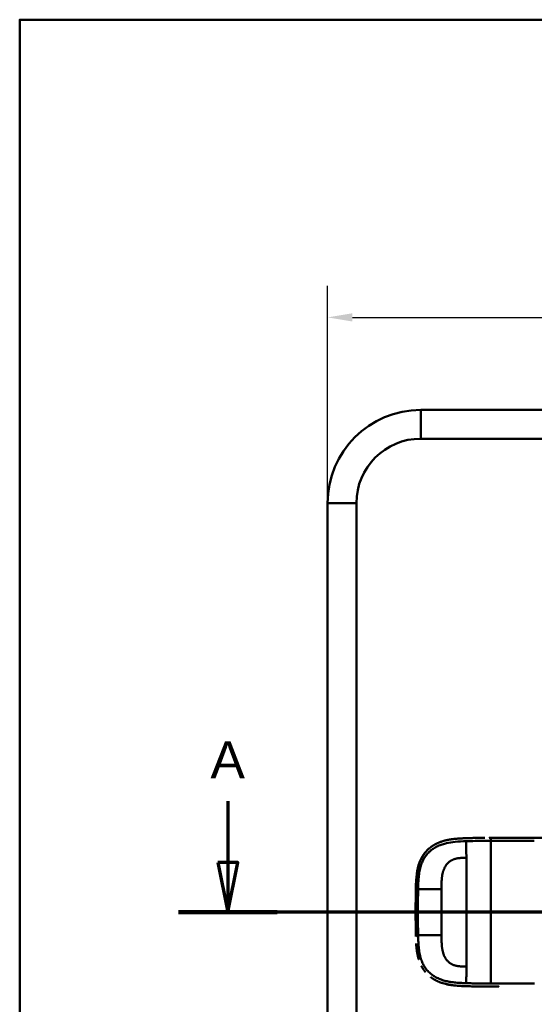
# Model space of a CAD drawing. Header units: millimetres. Extents: x 20 to 833, y 20 to 574.
# Tile 9 of 17: x 20 to 124, y 375 to 574. Entities that reach past the tile are written whole.
import ezdxf

# ---------------------------------------------------------------- set-up
doc = ezdxf.new("R2010")
doc.units = ezdxf.units.MM
doc.header["$LTSCALE"] = 2
for name, color, linetype, lineweight in [('Bemaßungen(DIN)', 7, 'Continuous', 25), ('Schnittansichtslinien(DIN)', 7, 'Continuous', 70), ('Sichtbare Kanten(DIN)', 7, 'Continuous', 50), ('Sichtbare tangentiale Kanten(DIN)', 7, 'Continuous', 50), ('Skizziergeometrie(DIN)', 7, 'Continuous', 50)]:
    doc.layers.add(name, color=color, linetype=linetype, lineweight=lineweight)
doc.styles.add('Aktuell-DINGroßer Text', font='arial.ttf')
doc.styles.add('STANDARD-DIN~0', font='arial.ttf')
doc.dimstyles.new('CAD-LAN', dxfattribs={"dimscale": 2, "dimtxt": 3.5, "dimasz": 2.5, "dimexe": 3.175, "dimexo": 0, "dimgap": 0.8, "dimtad": 1, "dimrnd": 1e-08, "dimtxsty": 'STANDARD-DIN~0', "dimcen": 0.09, "dimdle": 10, "dimclrd": 250, "dimclre": 250, "dimclrt": 250, "dimadec": 0, "dimazin": 2, "dimtfac": 1, "dimtmove": 0, "dimatfit": 3, "dimfxl": 1, "dimtolj": 1, "dimtzin": 0, "dimlwd": 25, "dimlwe": 25, "dimarcsym": 0})

# ---------------------------------------------------------------- blocks, each defined once
blk = doc.blocks.new('Ränder Standardrahmen')
at = {"layer": 'Skizziergeometrie(DIN)', "flags": 128}
blk.add_lwpolyline([(10, 10), (10, 287), (410, 287), (410, 10), (10, 10)], dxfattribs=at)
blk = doc.blocks.new('2DTransSchnitt0')
at = {"layer": 'Schnittansichtslinien(DIN)', "linetype": 'Continuous'}
for p, q in [((31.01, 208.185), (31.01, 202.008)), ((155.696, 208.185), (155.696, 202.008)), ((30.01, 202.008), (31.01, 197.008)), ((32.01, 202.008), (30.01, 202.008)), ((31.01, 202.008), (31.01, 197.008)), ((31.01, 197.008), (32.01, 202.008)), ((154.696, 202.008), (155.696, 197.008)), ((156.696, 202.008), (154.696, 202.008)), ((155.696, 202.008), (155.696, 197.008)), ((155.696, 197.008), (156.696, 202.008)), ((160.689, 197.008), (26.018, 197.008))]:
    blk.add_line(p, q, dxfattribs=at)
at = {"layer": 'Schnittansichtslinien(DIN)', "linetype": 'Continuous', "lineweight": 140}
for p, q in [((36.003, 197.008), (26.018, 197.008)), ((160.689, 197.008), (150.703, 197.008))]:
    blk.add_line(p, q, dxfattribs=at)
at = {"layer": 'Schnittansichtslinien(DIN)', "linetype": 'Continuous', "flags": 128}
for points in [[(30.01, 202.008), (31.01, 197.008), (32.01, 202.008), (30.01, 202.008)], [(154.696, 202.008), (155.696, 197.008), (156.696, 202.008), (154.696, 202.008)]]:
    blk.add_lwpolyline(points, dxfattribs=at)
at = {"layer": 'Schnittansichtslinien(DIN)'}
for points in [[(30.01, 202.008), (31.01, 197.008), (32.01, 202.008), (30.01, 202.008)], [(154.696, 202.008), (155.696, 197.008), (156.696, 202.008), (154.696, 202.008)]]:
    blk.add_solid(points, dxfattribs=at)
at = {"layer": 'Schnittansichtslinien(DIN)', "char_height": 3.734, "attachment_point": 7, "style": 'Aktuell-DINGroßer Text'}
for insert in [(29.257, 210.508), (153.942, 210.508)]:
    blk.add_mtext('A', dxfattribs=dict(at, insert=insert))
blk = doc.blocks.new('*D19')
at = {"layer": 'Bemaßungen(DIN)', "color": 250, "linetype": 'Continuous', "lineweight": 25, "true_color": 0x3f3f3f, "transparency": 16777216}
for p, q in [((82.18, 476.5), (82.18, 520.31)), ((285.8, 476.5), (285.8, 520.31)), ((87.18, 513.96), (280.8, 513.96))]:
    blk.add_line(p, q, dxfattribs=at)
at = {"layer": 'Bemaßungen(DIN)', "color": 250, "linetype": 'Continuous', "true_color": 0x3f3f3f, "transparency": 16777216}
for points in [[(87.18, 514.79), (87.18, 513.13), (82.18, 513.96)], [(280.8, 514.79), (280.8, 513.13), (285.8, 513.96)]]:
    blk.add_solid(points, dxfattribs=at)
at = {"layer": 'Defpoints', "color": 0, "linetype": 'Continuous', "transparency": 16777216}
for p in [(285.8, 513.96), (82.18, 476.5), (285.8, 476.5)]:
    blk.add_point(p, dxfattribs=at)
at = {"layer": 'Bemaßungen(DIN)', "color": 250, "linetype": 'Continuous', "lineweight": 25, "true_color": 0x3f3f3f, "transparency": 16777216, "insert": (172.12, 523.97), "char_height": 7, "attachment_point": 1, "style": 'STANDARD-DIN~0'}
blk.add_mtext('\\A1;203,6', dxfattribs=at)

msp = doc.modelspace()

# ---------------------------------------------------------------- linework, layer by layer
at = {"layer": 'Sichtbare Kanten(DIN)'}
for p, q in [((100.986, 495.307), (266.986, 495.307)), ((100.986, 489.5), (266.986, 489.5)), ((82.176, 268.497), (82.176, 476.497)), ((87.983, 268.497), (87.983, 476.497)), ((115.181, 409.01), (115.116, 409.01)), ((112.767, 379.024), (112.767, 379.024))]:
    msp.add_line(p, q, dxfattribs=at)
for centre, radius, start, end in [((100.986, 476.497), 18.809, 90, 180), ((100.986, 476.497), 13.003, 90, 180), ((114.983, 393.997), 11.5, 148.43216, 148.47593), ((114.983, 393.997), 11.6, 147.55894, 147.60514), ((114.983, 393.997), 11.7, 146.70085, 146.7462), ((114.983, 393.997), 11.5, 211.6126, 211.65443), ((114.983, 393.997), 11.6, 212.4858, 212.52951), ((114.983, 393.997), 11.7, 213.34773, 213.39013)]:
    msp.add_arc(centre, radius, start, end, dxfattribs=at)
for points, degree, knots in [([(264.2, 409.118), (263.77, 409.118), (263.33, 409.118), (262.88, 409.117), (260.349, 409.115), (257.608, 409.113), (254.867, 409.112), (252.618, 409.11), (250.347, 409.108), (248.077, 409.107), (237.973, 409.099), (227.824, 409.092), (217.701, 409.085), (200.793, 409.072), (183.867, 409.06), (166.954, 409.048), (158.498, 409.042), (150.038, 409.036), (141.581, 409.029), (137.352, 409.026), (133.125, 409.023), (128.895, 409.02), (126.231, 409.018), (123.554, 409.016), (120.908, 409.015), (119.353, 409.013), (117.82, 409.012), (116.273, 409.011), (115.911, 409.011), (115.554, 409.011), (115.181, 409.01)], 3, [4.0756601, 4.0756601, 4.0756601, 4.0756601, 4.2235005, 4.2235005, 4.2235005, 5.0551855, 5.0551855, 5.0551855, 5.7376751, 5.7376751, 5.7376751, 8.7756456, 8.7756456, 8.7756456, 13.8502555, 13.8502555, 13.8502555, 16.3875605, 16.3875605, 16.3875605, 17.6562129, 17.6562129, 17.6562129, 18.4553381, 18.4553381, 18.4553381, 18.9248654, 18.9248654, 18.9248654, 19.0347624, 19.0347624, 19.0347624, 19.0347624]), ([(100.453, 403.168), (100.453, 403.169), (100.453, 403.169), (100.453, 403.169), (100.453, 403.169), (100.453, 403.169), (100.453, 403.169), (100.453, 403.17), (100.453, 403.171), (100.456, 403.179), (100.458, 403.187), (100.462, 403.204), (100.465, 403.213), (100.474, 403.247), (100.481, 403.272), (100.525, 403.428), (100.564, 403.559), (100.664, 403.862), (100.726, 404.033), (101.089, 404.933), (101.498, 405.616), (102.174, 406.393), (102.366, 406.588), (102.637, 406.83), (102.706, 406.889), (102.799, 406.966), (102.823, 406.985), (102.876, 407.028), (102.913, 407.057), (102.936, 407.075)], 3, [0, 0, 0, 0, 0.00001917, 0.00001917, 0.00005748, 0.00005748, 0.0001341, 0.0001341, 0.00028731, 0.00028731, 0.00273867, 0.00273867, 0.00568458, 0.00568458, 0.01354037, 0.01354037, 0.0554501, 0.0554501, 0.11134725, 0.11134725, 0.35517064, 0.35517064, 0.44356659, 0.44356659, 0.47298678, 0.47298678, 0.48279193, 0.48279193, 0.49507851, 0.49507851, 0.49507851, 0.49507851]), ([(104.548, 408.008), (104.476, 407.977), (104.136, 407.828), (103.804, 407.66), (103.481, 407.469), (103.171, 407.256), (102.936, 407.075)], 5, [0.61062915, 0.61062915, 0.61062915, 0.61062915, 0.61062915, 0.61062915, 0.65331117, 0.81171679, 0.81171679, 0.81171679, 0.81171679, 0.81171679, 0.81171679]), ([(104.548, 408.008), (104.548, 408.008), (104.548, 408.008), (104.549, 408.008), (104.549, 408.009), (104.551, 408.009), (104.553, 408.01), (104.559, 408.013), (104.564, 408.015), (104.58, 408.022), (104.593, 408.027), (104.671, 408.059), (104.738, 408.086), (104.895, 408.146), (104.985, 408.18), (105.318, 408.296), (105.565, 408.37), (105.9, 408.458), (105.984, 408.479), (106.096, 408.505), (106.124, 408.512), (106.196, 408.528), (106.254, 408.541), (106.284, 408.547)], 3, [0, 0, 0, 0, 0.00003654, 0.00003654, 0.00018252, 0.00018252, 0.00076618, 0.00076618, 0.00242803, 0.00242803, 0.00685953, 0.00685953, 0.03049567, 0.03049567, 0.06201177, 0.06201177, 0.14610439, 0.14610439, 0.17411753, 0.17411753, 0.18345463, 0.18345463, 0.19786848, 0.19786848, 0.19786848, 0.19786848]), ([(110.116, 408.929), (110.116, 408.929), (109.7, 408.914), (108.916, 408.883), (108.14, 408.835), (107.38, 408.754), (106.633, 408.623), (106.284, 408.547)], 5, [0, 0, 0, 0, 0, 0, 0.00023388, 0.21792631, 0.41257681, 0.41257681, 0.41257681, 0.41257681, 0.41257681, 0.41257681]), ([(110.314, 408.936), (110.291, 408.935), (110.269, 408.934), (110.202, 408.932), (110.159, 408.93), (110.116, 408.929)], 3, [0.495122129, 0.495122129, 0.495122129, 0.495122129, 0.502349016, 0.502349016, 0.515895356, 0.515895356, 0.515895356, 0.515895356]), ([(110.314, 408.936), (110.314, 408.936), (110.315, 408.936), (110.315, 408.936), (110.315, 408.936), (110.315, 408.936), (110.315, 408.936), (110.316, 408.936), (110.317, 408.936), (110.32, 408.936), (110.322, 408.936), (110.331, 408.936), (110.337, 408.936), (110.363, 408.937), (110.383, 408.938), (110.462, 408.94), (110.521, 408.942), (110.617, 408.945), (110.654, 408.947), (110.71, 408.948), (110.729, 408.949), (110.756, 408.95), (110.766, 408.95), (110.78, 408.95), (110.784, 408.95), (110.791, 408.951), (110.794, 408.951), (110.797, 408.951), (110.799, 408.951), (110.8, 408.951), (110.801, 408.951), (110.802, 408.951), (110.802, 408.951), (110.803, 408.951), (110.803, 408.951), (110.803, 408.951), (110.803, 408.951), (110.803, 408.951), (110.803, 408.951), (110.803, 408.951), (110.803, 408.951), (110.803, 408.951)], 3, [0, 0, 0, 0, 0.000030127, 0.000030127, 0.00007034, 0.00007034, 0.000146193, 0.000146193, 0.000373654, 0.000373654, 0.001055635, 0.001055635, 0.003100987, 0.003100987, 0.009236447, 0.009236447, 0.027643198, 0.027643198, 0.039082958, 0.039082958, 0.044805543, 0.044805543, 0.047668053, 0.047668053, 0.049100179, 0.049100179, 0.049817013, 0.049817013, 0.050176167, 0.050176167, 0.050356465, 0.050356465, 0.050447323, 0.050447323, 0.050493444, 0.050493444, 0.050517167, 0.050517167, 0.050529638, 0.050529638, 0.050543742, 0.050543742, 0.050543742, 0.050543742]), ([(111.476, 408.969), (111.467, 408.969), (111.459, 408.968), (111.249, 408.963), (111.047, 408.958), (110.832, 408.952), (110.818, 408.951), (110.803, 408.951)], 3, [0.373932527, 0.373932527, 0.373932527, 0.373932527, 0.376597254, 0.376597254, 0.439473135, 0.439473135, 0.443987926, 0.443987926, 0.443987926, 0.443987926]), ([(111.476, 408.969), (111.476, 408.969), (111.476, 408.969), (111.476, 408.969), (111.476, 408.969), (111.477, 408.969), (111.477, 408.969), (111.479, 408.969), (111.48, 408.969), (111.485, 408.969), (111.488, 408.969), (111.502, 408.969), (111.512, 408.97), (111.554, 408.971), (111.586, 408.971), (111.712, 408.974), (111.807, 408.976), (111.933, 408.979), (111.963, 408.98), (112.009, 408.98), (112.024, 408.981), (112.047, 408.981), (112.055, 408.981), (112.066, 408.982), (112.07, 408.982), (112.076, 408.982), (112.078, 408.982), (112.081, 408.982), (112.081, 408.982), (112.083, 408.982), (112.083, 408.982), (112.084, 408.982), (112.084, 408.982), (112.085, 408.982), (112.085, 408.982), (112.085, 408.982), (112.085, 408.982), (112.085, 408.982), (112.085, 408.982), (112.085, 408.982)], 3, [0, 0, 0, 0, 0.000046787, 0.000046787, 0.000086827, 0.000086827, 0.000206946, 0.000206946, 0.000567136, 0.000567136, 0.001647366, 0.001647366, 0.004887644, 0.004887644, 0.014608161, 0.014608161, 0.043771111, 0.043771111, 0.053078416, 0.053078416, 0.057732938, 0.057732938, 0.060060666, 0.060060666, 0.0612249, 0.0612249, 0.061807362, 0.061807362, 0.062098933, 0.062098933, 0.062245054, 0.062245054, 0.062318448, 0.062318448, 0.062355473, 0.062355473, 0.062374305, 0.062374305, 0.06239437, 0.06239437, 0.06239437, 0.06239437]), ([(112.693, 408.992), (112.683, 408.992), (112.673, 408.992), (112.469, 408.989), (112.277, 408.986), (112.085, 408.982)], 3, [0.247650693, 0.247650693, 0.247650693, 0.247650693, 0.250845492, 0.250845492, 0.310534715, 0.310534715, 0.310534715, 0.310534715]), ([(112.693, 408.992), (112.693, 408.992), (112.694, 408.992), (112.694, 408.992), (112.694, 408.992), (112.695, 408.992), (112.695, 408.992), (112.697, 408.992), (112.698, 408.992), (112.702, 408.992), (112.706, 408.992), (112.72, 408.993), (112.731, 408.993), (112.773, 408.993), (112.805, 408.994), (112.932, 408.996), (113.028, 408.997), (113.153, 408.998), (113.182, 408.999), (113.225, 408.999), (113.24, 408.999), (113.262, 409), (113.269, 409), (113.28, 409), (113.284, 409), (113.289, 409), (113.291, 409), (113.294, 409), (113.295, 409), (113.296, 409), (113.296, 409), (113.297, 409), (113.297, 409), (113.298, 409), (113.298, 409), (113.298, 409), (113.298, 409), (113.298, 409), (113.298, 409), (113.298, 409)], 3, [0, 0, 0, 0, 0.000043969, 0.000043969, 0.000083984, 0.000083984, 0.000204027, 0.000204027, 0.000564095, 0.000564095, 0.001644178, 0.001644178, 0.004884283, 0.004884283, 0.014604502, 0.014604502, 0.04376599, 0.04376599, 0.052593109, 0.052593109, 0.057007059, 0.057007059, 0.059214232, 0.059214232, 0.060317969, 0.060317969, 0.060869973, 0.060869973, 0.061146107, 0.061146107, 0.061284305, 0.061284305, 0.061353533, 0.061353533, 0.061388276, 0.061388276, 0.061405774, 0.061405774, 0.061423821, 0.061423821, 0.061423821, 0.061423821]), ([(114.81, 409.01), (114.81, 409.01), (114.81, 409.01), (114.81, 409.01), (114.81, 409.01), (114.81, 409.01), (114.811, 409.01), (114.811, 409.01), (114.812, 409.01), (114.814, 409.01), (114.816, 409.01), (114.836, 409.01), (114.854, 409.01), (114.896, 409.01), (114.92, 409.01), (114.976, 409.01), (115.008, 409.01), (115.051, 409.01), (115.062, 409.01), (115.077, 409.01), (115.08, 409.01), (115.085, 409.01), (115.086, 409.01), (115.088, 409.01), (115.088, 409.01), (115.089, 409.01), (115.089, 409.01), (115.089, 409.01), (115.089, 409.01), (115.089, 409.01)], 3, [0, 0, 0, 0, 0.000010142, 0.000010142, 0.000037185, 0.000037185, 0.000109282, 0.000109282, 0.000301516, 0.000301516, 0.000814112, 0.000814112, 0.00628175, 0.00628175, 0.013571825, 0.013571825, 0.023292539, 0.023292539, 0.026532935, 0.026532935, 0.027613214, 0.027613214, 0.02797342, 0.02797342, 0.028093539, 0.028093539, 0.028133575, 0.028133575, 0.028179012, 0.028179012, 0.028179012, 0.028179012]), ([(101.81, 405.966), (101.677, 405.798), (101.498, 405.553), (101.331, 405.295), (101.178, 405.026), (101.038, 404.748), (100.999, 404.665)], 5, [0.97812109, 0.97812109, 0.97812109, 0.97812109, 0.97812109, 0.97812109, 1.08869603, 1.13469167, 1.13469167, 1.13469167, 1.13469167, 1.13469167, 1.13469167]), ([(99.992, 398.875), (100.008, 399.614), (100.033, 400.355), (100.177, 401.902), (100.31, 402.715), (100.618, 403.735), (100.706, 403.985), (100.838, 404.309), (100.872, 404.389), (100.919, 404.495), (100.931, 404.522), (100.962, 404.587), (100.988, 404.643), (100.999, 404.665)], 3, [0, 0, 0, 0, 0.22193097, 0.22193097, 0.46716028, 0.46716028, 0.54829241, 0.54829241, 0.57530607, 0.57530607, 0.58430943, 0.58430943, 0.59766622, 0.59766622, 0.59766622, 0.59766622]), ([(100.453, 403.168), (100.446, 403.143), (100.366, 402.835), (100.297, 402.523), (100.24, 402.209), (100.193, 401.894), (100.157, 401.604)], 5, [1.29338836, 1.29338836, 1.29338836, 1.29338836, 1.29338836, 1.29338836, 1.30638847, 1.4503927, 1.4503927, 1.4503927, 1.4503927, 1.4503927, 1.4503927]), ([(99.94, 393.776), (99.94, 393.776), (99.94, 393.777), (99.94, 393.777), (99.94, 393.777), (99.94, 393.778), (99.94, 393.778), (99.94, 393.78), (99.94, 393.781), (99.94, 393.786), (99.94, 393.79), (99.94, 393.804), (99.94, 393.815), (99.94, 393.858), (99.94, 393.89), (99.94, 394.02), (99.94, 394.117), (99.94, 394.506), (99.94, 394.798), (99.944, 395.527), (99.947, 395.964), (99.955, 396.729), (99.959, 397.057), (99.979, 398.338), (99.988, 399.292), (100.04, 400.242)], 3, [0, 0, 0, 0, 0.00008576, 0.00008576, 0.00012576, 0.00012576, 0.00024577, 0.00024577, 0.00060577, 0.00060577, 0.00168578, 0.00168578, 0.0049258, 0.0049258, 0.01464581, 0.01464581, 0.04380589, 0.04380589, 0.13128689, 0.13128689, 0.26250768, 0.26250768, 0.36092522, 0.36092522, 0.64677936, 0.64677936, 0.64677936, 0.64677936]), ([(99.96, 397.097), (99.96, 397.102), (99.961, 397.203), (99.97, 397.795), (99.98, 398.335), (99.992, 398.875)], 3, [0.11540998, 0.11540998, 0.11540998, 0.11540998, 0.13127697, 0.13127697, 0.29329902, 0.29329902, 0.29329902, 0.29329902]), ([(99.96, 397.097), (99.96, 397.097), (99.96, 397.097), (99.96, 397.097), (99.96, 397.097), (99.96, 397.098), (99.96, 397.098), (99.96, 397.1), (99.96, 397.101), (99.96, 397.106), (99.96, 397.11), (99.96, 397.124), (99.96, 397.135), (99.961, 397.178), (99.962, 397.21), (99.963, 397.34), (99.965, 397.437), (99.967, 397.571), (99.968, 397.607), (99.968, 397.657), (99.969, 397.671), (99.969, 397.687), (99.969, 397.69), (99.969, 397.693), (99.969, 397.693), (99.969, 397.693), (99.969, 397.693), (99.969, 397.693), (99.969, 397.694), (99.969, 397.694), (99.969, 397.694), (99.969, 397.694)], 3, [0, 0, 0, 0, 0.000042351, 0.000042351, 0.000082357, 0.000082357, 0.000202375, 0.000202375, 0.000562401, 0.000562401, 0.001642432, 0.001642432, 0.004882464, 0.004882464, 0.014602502, 0.014602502, 0.043762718, 0.043762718, 0.054697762, 0.054697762, 0.058798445, 0.058798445, 0.059567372, 0.059567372, 0.059642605, 0.059642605, 0.059680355, 0.059680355, 0.059699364, 0.059699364, 0.059718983, 0.059718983, 0.059718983, 0.059718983]), ([(99.96, 397.097), (99.96, 397.102), (99.962, 397.209), (99.964, 397.356), (99.965, 397.446), (99.967, 397.571), (99.968, 397.604), (99.968, 397.651), (99.969, 397.664), (99.969, 397.681), (99.969, 397.686), (99.969, 397.691), (99.969, 397.692), (99.969, 397.693), (99.969, 397.693), (99.969, 397.693), (99.969, 397.693), (99.969, 397.693), (99.969, 397.694), (99.969, 397.694), (99.969, 397.694), (99.969, 397.694)], 3, [0.442471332, 0.442471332, 0.442471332, 0.442471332, 0.459325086, 0.459325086, 0.486465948, 0.486465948, 0.496643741, 0.496643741, 0.500460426, 0.500460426, 0.501891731, 0.501891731, 0.502039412, 0.502039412, 0.502113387, 0.502113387, 0.502150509, 0.502150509, 0.502169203, 0.502169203, 0.502188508, 0.502188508, 0.502188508, 0.502188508]), ([(99.984, 398.482), (99.984, 398.482), (99.984, 398.482), (99.984, 398.483), (99.984, 398.483), (99.984, 398.483), (99.984, 398.484), (99.984, 398.485), (99.984, 398.486), (99.984, 398.491), (99.984, 398.495), (99.984, 398.509), (99.984, 398.52), (99.985, 398.563), (99.986, 398.596), (99.988, 398.71), (99.99, 398.793), (99.992, 398.875)], 3, [0, 0, 0, 0, 0.000033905, 0.000033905, 0.000073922, 0.000073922, 0.000193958, 0.000193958, 0.000554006, 0.000554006, 0.001634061, 0.001634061, 0.004874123, 0.004874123, 0.014594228, 0.014594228, 0.039322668, 0.039322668, 0.039322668, 0.039322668]), ([(99.945, 392.672), (99.945, 392.672), (99.945, 392.673), (99.945, 392.673), (99.945, 392.673), (99.945, 392.674), (99.945, 392.674), (99.945, 392.676), (99.945, 392.677), (99.945, 392.682), (99.945, 392.685), (99.945, 392.7), (99.945, 392.71), (99.944, 392.754), (99.944, 392.786), (99.943, 392.916), (99.943, 393.013), (99.941, 393.402), (99.94, 393.693), (99.939, 394.422), (99.94, 394.86), (99.946, 395.827), (99.95, 396.357), (99.957, 396.887)], 3, [0, 0, 0, 0, 0.00006518, 0.00006518, 0.00010518, 0.00010518, 0.00022519, 0.00022519, 0.00058521, 0.00058521, 0.00166523, 0.00166523, 0.00490525, 0.00490525, 0.01462529, 0.01462529, 0.04378543, 0.04378543, 0.13126692, 0.13126692, 0.26248759, 0.26248759, 0.42149356, 0.42149356, 0.42149356, 0.42149356]), ([(99.947, 395.943), (99.947, 395.943), (99.947, 395.943), (99.947, 395.944), (99.947, 395.944), (99.947, 395.944), (99.947, 395.945), (99.947, 395.946), (99.947, 395.948), (99.947, 395.952), (99.947, 395.956), (99.947, 395.97), (99.947, 395.981), (99.948, 396.024), (99.948, 396.057), (99.949, 396.186), (99.95, 396.284), (99.953, 396.546), (99.955, 396.711), (99.957, 396.877)], 3, [0, 0, 0, 0, 0.000075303, 0.000075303, 0.000115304, 0.000115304, 0.000235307, 0.000235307, 0.000595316, 0.000595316, 0.001675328, 0.001675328, 0.004915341, 0.004915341, 0.014635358, 0.014635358, 0.043795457, 0.043795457, 0.093385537, 0.093385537, 0.093385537, 0.093385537]), ([(99.941, 394.869), (99.941, 394.812), (99.94, 394.71), (99.94, 394.609), (99.94, 394.507), (99.94, 394.406), (99.94, 394.362)], 5, [0.378128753, 0.378128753, 0.378128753, 0.378128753, 0.378128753, 0.378128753, 0.40694036, 0.428804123, 0.428804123, 0.428804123, 0.428804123, 0.428804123, 0.428804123]), ([(99.945, 392.672), (99.946, 392.532), (99.947, 392.392), (99.948, 392.252), (99.949, 392.199), (99.949, 392.147), (99.95, 392.094)], 3, [0.13244356, 0.13244356, 0.13244356, 0.13244356, 0.174407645, 0.174407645, 0.174407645, 0.190155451, 0.190155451, 0.190155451, 0.190155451]), ([(99.956, 391.511), (99.956, 391.511), (99.956, 391.511), (99.956, 391.511), (99.956, 391.511), (99.956, 391.512), (99.956, 391.512), (99.956, 391.514), (99.956, 391.515), (99.956, 391.52), (99.956, 391.524), (99.956, 391.538), (99.956, 391.549), (99.955, 391.592), (99.955, 391.624), (99.953, 391.754), (99.952, 391.851), (99.951, 391.973), (99.951, 391.997), (99.95, 392.033), (99.95, 392.045), (99.95, 392.064), (99.95, 392.07), (99.95, 392.079), (99.95, 392.082), (99.95, 392.086), (99.95, 392.088), (99.95, 392.09), (99.95, 392.091), (99.95, 392.092), (99.95, 392.093), (99.95, 392.093), (99.95, 392.093), (99.95, 392.094), (99.95, 392.094), (99.95, 392.094), (99.95, 392.094), (99.95, 392.094), (99.95, 392.094), (99.95, 392.094)], 3, [0, 0, 0, 0, 0.000031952, 0.000031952, 0.000071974, 0.000071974, 0.000192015, 0.000192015, 0.000552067, 0.000552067, 0.001632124, 0.001632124, 0.004872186, 0.004872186, 0.014592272, 0.014592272, 0.043752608, 0.043752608, 0.051041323, 0.051041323, 0.054685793, 0.054685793, 0.056508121, 0.056508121, 0.057419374, 0.057419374, 0.057875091, 0.057875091, 0.058103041, 0.058103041, 0.058217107, 0.058217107, 0.058274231, 0.058274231, 0.058302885, 0.058302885, 0.058317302, 0.058317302, 0.058332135, 0.058332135, 0.058332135, 0.058332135]), ([(99.956, 391.511), (99.958, 391.37), (99.96, 391.229), (99.962, 391.088), (99.962, 391.033), (99.963, 390.978), (99.964, 390.924)], 3, [0.248417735, 0.248417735, 0.248417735, 0.248417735, 0.290654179, 0.290654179, 0.290654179, 0.307101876, 0.307101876, 0.307101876, 0.307101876]), ([(99.974, 390.326), (99.974, 390.326), (99.974, 390.326), (99.974, 390.327), (99.974, 390.327), (99.974, 390.327), (99.974, 390.328), (99.974, 390.329), (99.974, 390.331), (99.974, 390.335), (99.974, 390.339), (99.973, 390.353), (99.973, 390.364), (99.973, 390.407), (99.972, 390.44), (99.97, 390.569), (99.968, 390.667), (99.966, 390.79), (99.966, 390.817), (99.965, 390.857), (99.965, 390.87), (99.965, 390.89), (99.964, 390.897), (99.964, 390.907), (99.964, 390.91), (99.964, 390.915), (99.964, 390.917), (99.964, 390.919), (99.964, 390.92), (99.964, 390.921), (99.964, 390.922), (99.964, 390.922), (99.964, 390.923), (99.964, 390.923), (99.964, 390.923), (99.964, 390.923), (99.964, 390.923), (99.964, 390.923), (99.964, 390.924), (99.964, 390.924)], 3, [0, 0, 0, 0, 0.000053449, 0.000053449, 0.000093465, 0.000093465, 0.000213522, 0.000213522, 0.000573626, 0.000573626, 0.001653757, 0.001653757, 0.004893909, 0.004893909, 0.014614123, 0.014614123, 0.043774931, 0.043774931, 0.05176943, 0.05176943, 0.055766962, 0.055766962, 0.057765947, 0.057765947, 0.058765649, 0.058765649, 0.059265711, 0.059265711, 0.059515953, 0.059515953, 0.059641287, 0.059641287, 0.059704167, 0.059704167, 0.059735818, 0.059735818, 0.059751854, 0.059751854, 0.059768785, 0.059768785, 0.059768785, 0.059768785]), ([(99.974, 390.326), (99.976, 390.191), (99.979, 390.056), (99.982, 389.922), (99.984, 389.787), (99.987, 389.653), (99.99, 389.518)], 3, [0.366689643, 0.366689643, 0.366689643, 0.366689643, 0.406900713, 0.406900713, 0.406900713, 0.447266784, 0.447266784, 0.447266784, 0.447266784]), ([(99.999, 389.132), (99.999, 389.132), (99.999, 389.132), (99.999, 389.132), (99.999, 389.132), (99.999, 389.133), (99.999, 389.133), (99.999, 389.137), (99.999, 389.14), (99.998, 389.156), (99.998, 389.169), (99.995, 389.282), (99.993, 389.384), (99.99, 389.496), (99.99, 389.519), (99.99, 389.518)], 3, [0, 0, 0, 0, 0.000014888, 0.000014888, 0.000074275, 0.000074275, 0.000192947, 0.000192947, 0.001142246, 0.001142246, 0.004939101, 0.004939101, 0.035318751, 0.035318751, 0.038681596, 0.038681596, 0.038681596, 0.038681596]), ([(100.196, 386.183), (100.196, 386.183), (100.196, 386.183), (100.196, 386.184), (100.196, 386.184), (100.196, 386.184), (100.196, 386.185), (100.196, 386.186), (100.195, 386.188), (100.195, 386.192), (100.194, 386.196), (100.192, 386.21), (100.191, 386.221), (100.185, 386.263), (100.181, 386.295), (100.164, 386.423), (100.152, 386.52), (100.109, 386.905), (100.084, 387.195), (100.061, 387.548), (100.057, 387.609), (100.054, 387.671)], 3, [0, 0, 0, 0, 0.00003489, 0.00003489, 0.00007493, 0.00007493, 0.00019502, 0.00019502, 0.00055514, 0.00055514, 0.00163526, 0.00163526, 0.00487537, 0.00487537, 0.01459547, 0.01459547, 0.04375692, 0.04375692, 0.13126731, 0.13126731, 0.14987755, 0.14987755, 0.14987755, 0.14987755]), ([(100.196, 386.183), (100.231, 385.936), (100.288, 385.591), (100.356, 385.249), (100.439, 384.91), (100.537, 384.577), (100.566, 384.483)], 5, [0.31433667, 0.31433667, 0.31433667, 0.31433667, 0.31433667, 0.31433667, 0.43750456, 0.48594884, 0.48594884, 0.48594884, 0.48594884, 0.48594884, 0.48594884]), ([(101.135, 383.096), (101.153, 383.062), (101.292, 382.803), (101.444, 382.553), (101.607, 382.313), (101.782, 382.085), (101.943, 381.895)], 5, [0.63578119, 0.63578119, 0.63578119, 0.63578119, 0.63578119, 0.63578119, 0.65520572, 0.78405734, 0.78405734, 0.78405734, 0.78405734, 0.78405734, 0.78405734]), ([(103.028, 380.872), (103.252, 380.705), (103.529, 380.519), (103.815, 380.351), (104.11, 380.2), (104.411, 380.065), (104.461, 380.043)], 5, [0.94147194, 0.94147194, 0.94147194, 0.94147194, 0.94147194, 0.94147194, 1.09060804, 1.12015227, 1.12015227, 1.12015227, 1.12015227, 1.12015227, 1.12015227]), ([(113.209, 379.018), (113.209, 379.018), (113.209, 379.018), (113.208, 379.018), (113.208, 379.018), (113.208, 379.018), (113.207, 379.018), (113.206, 379.018), (113.205, 379.018), (113.2, 379.018), (113.196, 379.018), (113.182, 379.019), (113.171, 379.019), (113.129, 379.019), (113.097, 379.02), (112.969, 379.021), (112.873, 379.022), (112.491, 379.027), (112.205, 379.032), (111.49, 379.045), (111.065, 379.055), (110.004, 379.087), (109.374, 379.107), (107.81, 379.208), (106.888, 379.313), (105.633, 379.619), (105.275, 379.726), (104.803, 379.901), (104.679, 379.95), (104.535, 380.011), (104.512, 380.021), (104.481, 380.034), (104.472, 380.038), (104.463, 380.042), (104.462, 380.042), (104.461, 380.043), (104.461, 380.043), (104.461, 380.043), (104.461, 380.043), (104.461, 380.043), (104.461, 380.043), (104.461, 380.043)], 3, [0, 0, 0, 0, 0.00005241, 0.00005241, 0.00009242, 0.00009242, 0.00021245, 0.00021245, 0.0005725, 0.0005725, 0.00165256, 0.00165256, 0.00489264, 0.00489264, 0.01461281, 0.01461281, 0.04377449, 0.04377449, 0.13125587, 0.13125587, 0.2625352, 0.2625352, 0.45952046, 0.45952046, 0.75581351, 0.75581351, 0.87730662, 0.87730662, 0.92088603, 0.92088603, 0.92905535, 0.92905535, 0.93211897, 0.93211897, 0.93240621, 0.93240621, 0.93251398, 0.93251398, 0.93253419, 0.93253419, 0.93255263, 0.93255263, 0.93255263, 0.93255263]), ([(114.248, 379.011), (114.248, 379.011), (114.248, 379.011), (114.247, 379.011), (114.247, 379.011), (114.247, 379.011), (114.246, 379.011), (114.245, 379.011), (114.243, 379.011), (114.239, 379.011), (114.235, 379.011), (114.221, 379.011), (114.21, 379.011), (114.167, 379.011), (114.135, 379.012), (114.007, 379.012), (113.911, 379.013), (113.527, 379.015), (113.239, 379.018), (112.089, 379.032), (111.226, 379.049), (109.792, 379.095), (109.192, 379.116), (107.718, 379.219), (106.848, 379.324), (105.642, 379.616), (105.283, 379.723), (104.81, 379.898), (104.687, 379.947), (104.542, 380.008), (104.519, 380.018), (104.488, 380.031), (104.48, 380.035), (104.468, 380.04), (104.465, 380.041), (104.462, 380.043), (104.461, 380.043), (104.461, 380.043), (104.461, 380.043), (104.461, 380.043), (104.461, 380.043), (104.461, 380.043), (104.461, 380.043), (104.461, 380.043)], 3, [0, 0, 0, 0, 0.0000491, 0.0000491, 0.0000891, 0.0000891, 0.0002091, 0.0002091, 0.0005692, 0.0005692, 0.0016492, 0.0016492, 0.0048893, 0.0048893, 0.0146095, 0.0146095, 0.0437711, 0.0437711, 0.1312516, 0.1312516, 0.3939292, 0.3939292, 0.5799593, 0.5799593, 0.8598793, 0.8598793, 0.9815506, 0.9815506, 1.0251294, 1.0251294, 1.0332985, 1.0332985, 1.036362, 1.036362, 1.0375109, 1.0375109, 1.0376187, 1.0376187, 1.0376591, 1.0376591, 1.0376717, 1.0376717, 1.0376858, 1.0376858, 1.0376858, 1.0376858]), ([(110.812, 379.063), (110.812, 379.063), (110.811, 379.063), (110.811, 379.063), (110.811, 379.063), (110.81, 379.063), (110.81, 379.063), (110.808, 379.063), (110.807, 379.063), (110.802, 379.063), (110.799, 379.063), (110.785, 379.064), (110.774, 379.064), (110.732, 379.065), (110.7, 379.066), (110.574, 379.07), (110.48, 379.073), (110.378, 379.076), (110.369, 379.076), (110.354, 379.077), (110.347, 379.077), (110.341, 379.077), (110.341, 379.077), (110.341, 379.077), (110.341, 379.077), (110.341, 379.077), (110.341, 379.077), (110.341, 379.077), (110.341, 379.077), (110.341, 379.077)], 3, [0, 0, 0, 0, 0.00008353, 0.00008353, 0.00012354, 0.00012354, 0.000243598, 0.000243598, 0.00060375, 0.00060375, 0.001683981, 0.001683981, 0.004924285, 0.004924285, 0.014644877, 0.014644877, 0.043810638, 0.043810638, 0.046544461, 0.046544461, 0.048595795, 0.048595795, 0.048641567, 0.048641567, 0.048665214, 0.048665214, 0.048677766, 0.048677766, 0.048692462, 0.048692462, 0.048692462, 0.048692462]), ([(112.07, 379.034), (112.07, 379.034), (112.07, 379.034), (112.07, 379.034), (112.069, 379.034), (112.069, 379.034), (112.068, 379.034), (112.067, 379.034), (112.066, 379.034), (112.063, 379.034), (112.061, 379.035), (112.027, 379.035), (111.996, 379.036), (111.929, 379.037), (111.893, 379.038), (111.731, 379.041), (111.604, 379.044), (111.48, 379.046), (111.477, 379.046), (111.476, 379.046), (111.475, 379.046), (111.475, 379.046)], 3, [0, 0, 0, 0, 0.000037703, 0.000037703, 0.000112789, 0.000112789, 0.000262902, 0.000262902, 0.000563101, 0.000563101, 0.001163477, 0.001163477, 0.010769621, 0.010769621, 0.021744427, 0.021744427, 0.060254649, 0.060254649, 0.060863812, 0.060863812, 0.060907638, 0.060907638, 0.060907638, 0.060907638]), ([(113.209, 379.018), (113.209, 379.018), (113.209, 379.018), (113.209, 379.018), (113.209, 379.018), (113.208, 379.018), (113.207, 379.018), (113.205, 379.018), (113.204, 379.018), (113.198, 379.018), (113.193, 379.019), (113.168, 379.019), (113.148, 379.019), (112.969, 379.021), (112.805, 379.023), (112.652, 379.025), (112.651, 379.025), (112.651, 379.025)], 3, [0, 0, 0, 0, 0.000011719, 0.000011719, 0.00005859, 0.00005859, 0.000246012, 0.000246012, 0.0006208, 0.0006208, 0.002119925, 0.002119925, 0.008116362, 0.008116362, 0.056609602, 0.056609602, 0.056678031, 0.056678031, 0.056678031, 0.056678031]), ([(116.751, 379.011), (116.751, 379.011), (116.751, 379.011), (116.751, 379.011), (116.75, 379.011), (116.749, 379.011), (116.748, 379.011), (116.746, 379.011), (116.745, 379.011), (116.741, 379.011), (116.738, 379.011), (116.73, 379.011), (116.724, 379.011), (116.708, 379.011), (116.696, 379.011), (116.661, 379.011), (116.636, 379.011), (116.546, 379.011), (116.48, 379.011), (116.065, 379.01), (115.716, 379.01), (114.992, 379.01), (114.62, 379.01), (113.896, 379.012), (113.554, 379.015), (113.209, 379.018)], 3, [0, 0, 0, 0, 0.00005222, 0.00005222, 0.00015665, 0.00015665, 0.0003655, 0.0003655, 0.00078319, 0.00078319, 0.00161859, 0.00161859, 0.00328937, 0.00328937, 0.00663094, 0.00663094, 0.01403003, 0.01403003, 0.03376098, 0.03376098, 0.13899816, 0.13899816, 0.25220541, 0.25220541, 0.35698305, 0.35698305, 0.35698305, 0.35698305])]:
    msp.add_open_spline(points, degree=degree, knots=knots, dxfattribs=at)
for points, degree in [([(113.882, 409.005), (113.686, 409.004), (113.492, 409.002), (113.298, 409)], 3), ([(115.115, 409.01), (115.107, 409.01), (115.098, 409.01), (115.089, 409.01)], 3), ([(106.152, 379.494), (106.478, 379.419), (106.807, 379.357), (107.139, 379.305), (107.472, 379.262), (107.807, 379.226)], 5), ([(109.233, 379.12), (109.413, 379.111), (109.594, 379.103), (109.775, 379.096), (109.956, 379.09), (110.138, 379.084)], 5)]:
    msp.add_open_spline(points, degree=degree, dxfattribs=at)
at = {"layer": 'Sichtbare tangentiale Kanten(DIN)'}
for p, q in [((100.986, 495.307), (100.986, 489.5)), ((82.176, 476.497), (87.983, 476.497)), ((115.123, 408.4), (115.116, 408.4)), ((100.444, 398.657), (105.168, 398.661)), ((105.168, 398.661), (105.168, 398.669)), ((100.45, 389.342), (105.175, 389.345)), ((105.175, 389.345), (105.175, 389.336))]:
    msp.add_line(p, q, dxfattribs=at)
for centre, major_axis, start_param, end_param in [((105.089, 393.443), (-0.003, 10.727), 4.7645546, 5.2203318), ((105.088, 394.562), (0.013, -10.727), 1.0628535, 1.5185692)]:
    msp.add_ellipse(centre, major_axis=major_axis, ratio=0.0085792, start_param=start_param, end_param=end_param, dxfattribs=at)
for points, degree, knots in [([(110.133, 408.321), (109.391, 408.295), (108.651, 408.265), (107.927, 408.193), (107.323, 408.134), (106.734, 408.047), (106.16, 407.914), (106.111, 407.903), (106.062, 407.891), (106.013, 407.879), (105.697, 407.801), (105.384, 407.709), (105.087, 407.602), (104.791, 407.496), (104.507, 407.376), (104.226, 407.235), (103.981, 407.111), (103.738, 406.971), (103.507, 406.817), (103.277, 406.664), (103.061, 406.498), (102.855, 406.318), (102.802, 406.27), (102.748, 406.221), (102.695, 406.171), (102.467, 405.955), (102.255, 405.721), (102.062, 405.471), (101.87, 405.22), (101.696, 404.953), (101.543, 404.674), (101.395, 404.405), (101.265, 404.124), (101.152, 403.83), (101.039, 403.535), (100.941, 403.226), (100.856, 402.893), (100.85, 402.869), (100.844, 402.846), (100.839, 402.824), (100.752, 402.47), (100.68, 402.086), (100.625, 401.673), (100.589, 401.408), (100.562, 401.155), (100.54, 400.886), (100.537, 400.851), (100.534, 400.818), (100.531, 400.786), (100.506, 400.458), (100.487, 400.121), (100.474, 399.769), (100.46, 399.417), (100.454, 399.153), (100.444, 398.657)], 3, [0, 0, 0, 0, 0.2307616, 0.2307616, 0.2307616, 0.4232269, 0.4232269, 0.4232269, 0.4395154, 0.4395154, 0.4395154, 0.5437339, 0.5437339, 0.5437339, 0.6479524, 0.6479524, 0.6479524, 0.7391727, 0.7391727, 0.7391727, 0.8303931, 0.8303931, 0.8303931, 0.8541945, 0.8541945, 0.8541945, 0.9564832, 0.9564832, 0.9564832, 1.0587718, 1.0587718, 1.0587718, 1.1575136, 1.1575136, 1.1575136, 1.2562554, 1.2562554, 1.2562554, 1.2634816, 1.2634816, 1.2634816, 1.383867, 1.383867, 1.383867, 1.4613031, 1.4613031, 1.4613031, 1.4716059, 1.4716059, 1.4716059, 1.5781685, 1.5781685, 1.5781685, 1.684731, 1.684731, 1.684731, 1.684731]), ([(115.116, 408.4), (115.098, 408.4), (115.081, 408.4), (115.063, 408.4), (114.83, 408.4), (114.588, 408.399), (114.364, 408.398), (113.785, 408.396), (113.171, 408.39), (112.575, 408.381), (112.524, 408.38), (112.471, 408.379), (112.419, 408.378), (112.265, 408.376), (112.113, 408.373), (111.961, 408.37), (111.351, 408.358), (110.74, 408.341), (110.133, 408.321)], 3, [0, 0, 0, 0, 0.00531619, 0.00531619, 0.00531619, 0.07550479, 0.07550479, 0.07550479, 0.25684052, 0.25684052, 0.25684052, 0.27252586, 0.27252586, 0.27252586, 0.31946639, 0.31946639, 0.31946639, 0.50757072, 0.50757072, 0.50757072, 0.50757072]), ([(115.181, 409.01), (115.151, 409.01), (115.127, 408.961), (115.121, 408.773), (115.118, 408.672), (115.12, 408.542), (115.123, 408.4)], 3, [0, 0, 0, 0, 0.6504188, 0.6504188, 0.6504188, 1, 1, 1, 1]), ([(123.904, 408.406), (123.74, 408.406), (123.574, 408.406), (123.409, 408.406), (123.206, 408.405), (123.005, 408.405), (122.784, 408.405), (122.385, 408.405), (122.038, 408.405), (121.7, 408.404), (121.672, 408.404), (121.642, 408.404), (121.61, 408.404), (121.254, 408.404), (120.924, 408.404), (120.587, 408.404), (120.223, 408.403), (119.862, 408.403), (119.499, 408.403), (119.137, 408.402), (118.776, 408.402), (118.421, 408.402), (118.317, 408.402), (118.21, 408.402), (118.102, 408.402), (117.841, 408.401), (117.583, 408.401), (117.324, 408.401), (116.954, 408.401), (116.587, 408.401), (116.221, 408.4), (115.852, 408.4), (115.484, 408.4), (115.123, 408.4)], 3, [0, 0, 0, 0, 0.04936867, 0.04936867, 0.04936867, 0.11014179, 0.11014179, 0.11014179, 0.22014326, 0.22014326, 0.22014326, 0.2290985, 0.2290985, 0.2290985, 0.32998918, 0.32998918, 0.32998918, 0.4391613, 0.4391613, 0.4391613, 0.54803878, 0.54803878, 0.54803878, 0.58009837, 0.58009837, 0.58009837, 0.65768707, 0.65768707, 0.65768707, 0.76818131, 0.76818131, 0.76818131, 0.87925552, 0.87925552, 0.87925552, 0.87925552]), ([(105.168, 398.669), (105.165, 399.194), (105.158, 400.575), (105.292, 402.105), (105.961, 403.914), (107.4, 404.786), (108.651, 404.964), (109.492, 404.955), (110.182, 404.972)], 5, [0, 0, 0, 0, 0, 0, 0.2491944, 0.4991944, 0.7491944, 0.9991944, 0.9991944, 0.9991944, 0.9991944, 0.9991944, 0.9991944]), ([(105.181, 394.002), (104.717, 394.002), (104.383, 394.002), (103.98, 394.002), (103.577, 394.001), (103.182, 394.001), (102.789, 394.001), (102.69, 394.001), (102.592, 394.001), (102.494, 394.001), (102.199, 394), (101.903, 394), (101.606, 394), (101.556, 394), (101.507, 394), (101.457, 394), (101.407, 394), (101.357, 394), (101.307, 394), (101.058, 393.999), (100.807, 393.999), (100.55, 393.999), (100.498, 393.999), (100.447, 393.999), (100.397, 393.999)], 3, [0, 0, 0, 0, 0.13009876, 0.13009876, 0.13009876, 0.26019753, 0.26019753, 0.26019753, 0.29272222, 0.29272222, 0.29272222, 0.39029629, 0.39029629, 0.39029629, 0.40655864, 0.40655864, 0.40655864, 0.42282098, 0.42282098, 0.42282098, 0.50413271, 0.50413271, 0.50413271, 0.52039505, 0.52039505, 0.52039505, 0.52039505]), ([(100.397, 393.999), (100.397, 393.805), (100.398, 393.611), (100.398, 393.418), (100.402, 392.454), (100.411, 391.488), (100.428, 390.515), (100.431, 390.32), (100.434, 390.127), (100.438, 389.94), (100.442, 389.754), (100.446, 389.563), (100.45, 389.363), (100.45, 389.356), (100.45, 389.349), (100.45, 389.342)], 3, [0, 0, 0, 0, 0.05795206, 0.05795206, 0.05795206, 0.34771308, 0.34771308, 0.34771308, 0.40585328, 0.40585328, 0.40585328, 0.46369354, 0.46369354, 0.46369354, 0.46581276, 0.46581276, 0.46581276, 0.46581276]), ([(115.126, 394.01), (116.48, 394.011), (117.862, 394.012), (119.422, 394.013), (120.982, 394.014), (122.449, 394.015), (123.915, 394.016)], 3, [0, 0, 0, 0, 0.44038321, 0.44038321, 0.44038321, 0.88076642, 0.88076642, 0.88076642, 0.88076642]), ([(110.154, 379.692), (110.11, 379.694), (110.066, 379.695), (110.023, 379.697), (109.756, 379.706), (109.491, 379.716), (109.232, 379.728), (108.817, 379.748), (108.405, 379.773), (107.983, 379.814), (107.692, 379.841), (107.403, 379.875), (107.123, 379.917), (106.843, 379.958), (106.575, 380.006), (106.309, 380.064), (106.221, 380.083), (106.132, 380.104), (106.042, 380.126), (105.725, 380.203), (105.411, 380.295), (105.113, 380.402), (104.814, 380.508), (104.53, 380.628), (104.248, 380.768), (104.002, 380.891), (103.758, 381.031), (103.527, 381.185), (103.296, 381.339), (103.08, 381.504), (102.873, 381.685), (102.821, 381.731), (102.768, 381.779), (102.716, 381.828), (102.487, 382.043), (102.274, 382.277), (102.081, 382.527), (101.888, 382.777), (101.714, 383.044), (101.56, 383.323), (101.411, 383.593), (101.281, 383.874), (101.167, 384.168), (101.053, 384.463), (100.954, 384.773), (100.869, 385.106), (100.863, 385.13), (100.858, 385.153), (100.852, 385.173), (100.763, 385.537), (100.689, 385.931), (100.632, 386.356), (100.597, 386.615), (100.571, 386.862), (100.549, 387.123), (100.546, 387.155), (100.544, 387.184), (100.541, 387.212), (100.515, 387.54), (100.496, 387.877), (100.482, 388.229), (100.468, 388.582), (100.461, 388.845), (100.45, 389.342)], 3, [0, 0, 0, 0, 0.0135271, 0.0135271, 0.0135271, 0.0957917, 0.0957917, 0.0957917, 0.2275588, 0.2275588, 0.2275588, 0.3181985, 0.3181985, 0.3181985, 0.4088383, 0.4088383, 0.4088383, 0.4385873, 0.4385873, 0.4385873, 0.5430912, 0.5430912, 0.5430912, 0.6475951, 0.6475951, 0.6475951, 0.7390043, 0.7390043, 0.7390043, 0.8304135, 0.8304135, 0.8304135, 0.8537246, 0.8537246, 0.8537246, 0.9560852, 0.9560852, 0.9560852, 1.0584459, 1.0584459, 1.0584459, 1.157356, 1.157356, 1.157356, 1.2562662, 1.2562662, 1.2562662, 1.263312, 1.263312, 1.263312, 1.386941, 1.386941, 1.386941, 1.4624438, 1.4624438, 1.4624438, 1.4715048, 1.4715048, 1.4715048, 1.5781325, 1.5781325, 1.5781325, 1.6847601, 1.6847601, 1.6847601, 1.6847601]), ([(105.175, 389.336), (105.173, 388.8), (105.167, 387.438), (105.301, 385.899), (105.98, 384.092), (107.411, 383.223), (108.671, 383.046), (109.689, 383.052), (110.198, 383.041)], 5, [0, 0, 0, 0, 0, 0, 0.24920002, 0.49920002, 0.74920002, 0.99920002, 0.99920002, 0.99920002, 0.99920002, 0.99920002, 0.99920002]), ([(115.137, 379.62), (115.117, 379.62), (115.097, 379.62), (115.078, 379.62), (114.867, 379.62), (114.66, 379.62), (114.453, 379.621), (114.247, 379.621), (114.04, 379.622), (113.833, 379.623), (113.626, 379.625), (113.42, 379.626), (113.215, 379.628), (113.138, 379.629), (113.061, 379.63), (112.983, 379.631), (112.855, 379.632), (112.726, 379.634), (112.598, 379.635), (112.391, 379.638), (112.186, 379.642), (111.982, 379.645), (111.778, 379.649), (111.573, 379.653), (111.368, 379.658), (111.163, 379.663), (110.96, 379.668), (110.759, 379.674), (110.558, 379.679), (110.355, 379.686), (110.154, 379.692)], 3, [0, 0, 0, 0, 0.00593799, 0.00593799, 0.00593799, 0.06876696, 0.06876696, 0.06876696, 0.13141451, 0.13141451, 0.13141451, 0.19404693, 0.19404693, 0.19404693, 0.2177013, 0.2177013, 0.2177013, 0.25674204, 0.25674204, 0.25674204, 0.3195011, 0.3195011, 0.3195011, 0.38223166, 0.38223166, 0.38223166, 0.44495846, 0.44495846, 0.44495846, 0.5075707, 0.5075707, 0.5075707, 0.5075707]), ([(123.925, 379.627), (123.756, 379.627), (123.585, 379.627), (123.416, 379.626), (123.218, 379.626), (123.021, 379.626), (122.805, 379.626), (122.405, 379.626), (122.057, 379.625), (121.718, 379.625), (121.686, 379.625), (121.649, 379.625), (121.611, 379.625), (121.262, 379.625), (120.937, 379.625), (120.606, 379.624), (120.241, 379.624), (119.879, 379.624), (119.516, 379.624), (119.154, 379.623), (118.793, 379.623), (118.436, 379.623), (118.298, 379.623), (118.156, 379.623), (118.015, 379.623), (117.789, 379.623), (117.566, 379.622), (117.34, 379.622), (116.969, 379.622), (116.602, 379.622), (116.231, 379.621), (115.869, 379.621), (115.504, 379.62), (115.153, 379.62), (115.144, 379.62), (115.14, 379.62), (115.137, 379.62)], 3, [0, 0, 0, 0, 0.05078067, 0.05078067, 0.05078067, 0.1102021, 0.1102021, 0.1102021, 0.2202767, 0.2202767, 0.2202767, 0.23095286, 0.23095286, 0.23095286, 0.33022951, 0.33022951, 0.33022951, 0.4395805, 0.4395805, 0.4395805, 0.54854182, 0.54854182, 0.54854182, 0.59063446, 0.59063446, 0.59063446, 0.6580998, 0.6580998, 0.6580998, 0.76890548, 0.76890548, 0.76890548, 0.8770848, 0.8770848, 0.8770848, 0.87997457, 0.87997457, 0.87997457, 0.87997457])]:
    msp.add_open_spline(points, degree=degree, knots=knots, dxfattribs=at)
for points, degree in [([(110.182, 404.972), (110.17, 406.286), (110.154, 407.415), (110.133, 408.321)], 3), ([(115.126, 394.01), (115.124, 397.485), (115.121, 400.96), (115.119, 404.11), (115.117, 406.61), (115.116, 408.4)], 5), ([(110.182, 404.972), (110.198, 403.178), (110.209, 401.102), (110.216, 398.809), (110.22, 396.408), (110.222, 394.007)], 5), ([(110.222, 394.006), (108.687, 394.005), (107.007, 394.004), (105.181, 394.002)], 3), ([(110.198, 383.041), (110.212, 384.835), (110.219, 386.911), (110.223, 389.204), (110.224, 391.605), (110.222, 394.006)], 5), ([(110.222, 394.006), (111.736, 394.007), (113.346, 394.008), (115.126, 394.01)], 3), ([(115.126, 394.01), (115.129, 390.535), (115.131, 387.06), (115.134, 383.91), (115.135, 381.41), (115.137, 379.62)], 5), ([(110.198, 383.041), (110.192, 382.257), (110.185, 381.522), (110.176, 380.847), (110.166, 380.237), (110.154, 379.692)], 5)]:
    msp.add_open_spline(points, degree=degree, dxfattribs=at)
msp.add_rational_spline([(100.397, 394), (100.397, 394.096), (100.397, 394.193), (100.397, 394.289), (100.397, 394.386), (100.397, 394.482), (100.398, 394.579), (100.399, 395.351), (100.405, 396.124), (100.414, 396.897), (100.417, 397.083), (100.419, 397.275), (100.423, 397.476), (100.426, 397.681), (100.429, 397.874), (100.432, 398.058), (100.435, 398.242), (100.439, 398.434), (100.443, 398.636), (100.443, 398.643), (100.444, 398.65), (100.444, 398.657)], [1, 1, 1, 1, 1.00008958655, 1.00008958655, 1, 1, 1, 1, 1.00223380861, 1.00223380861, 1, 1.00382742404, 1.00382742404, 1, 1.00355055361, 1.00355055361, 1, 1, 1, 1], degree=3, knots=[0, 0, 0, 0, 0.02894743, 0.02894743, 0.02894743, 0.05789486, 0.05789486, 0.05789486, 0.28973545, 0.28973545, 0.28973545, 0.34769404, 0.34769404, 0.34769404, 0.40585376, 0.40585376, 0.40585376, 0.46369222, 0.46369222, 0.46369222, 0.46581292, 0.46581292, 0.46581292, 0.46581292], dxfattribs=at)

# ---------------------------------------------------------------- block references
at = {"xscale": 2, "yscale": 2, "zscale": 2}
msp.add_blockref('Ränder Standardrahmen', (0, 0), dxfattribs=at)
at = {"layer": 'Schnittansichtslinien(DIN)', "xscale": 2, "yscale": 2, "zscale": 2}
msp.add_blockref('2DTransSchnitt0', (0, 0), dxfattribs=at)

# ---------------------------------------------------------------- dimensions: what is measured, and where the dimension line sits
at = {"layer": 'Bemaßungen(DIN)', "color": 250, "linetype": 'Continuous', "lineweight": 25, "true_color": 0x3f3f3f}
dim = msp.add_linear_dim(base=(285.795, 513.959), p1=(82.176, 476.497), p2=(285.795, 476.497), dimstyle='CAD-LAN', override={"dimgap": 0.8, "dimdec": 1, "dimtol": 0, "dimlim": 0, "dimtp": 0, "dimtm": 0, "dimtdec": 2, "dimtofl": 0, "dimatfit": 1}, dxfattribs=at)
dim.commit()
dim.dimension.update_dxf_attribs({"geometry": '*D19', "text_midpoint": (183.986, 513.959), "dimtype": 160})

doc.saveas('drawing.dxf')
